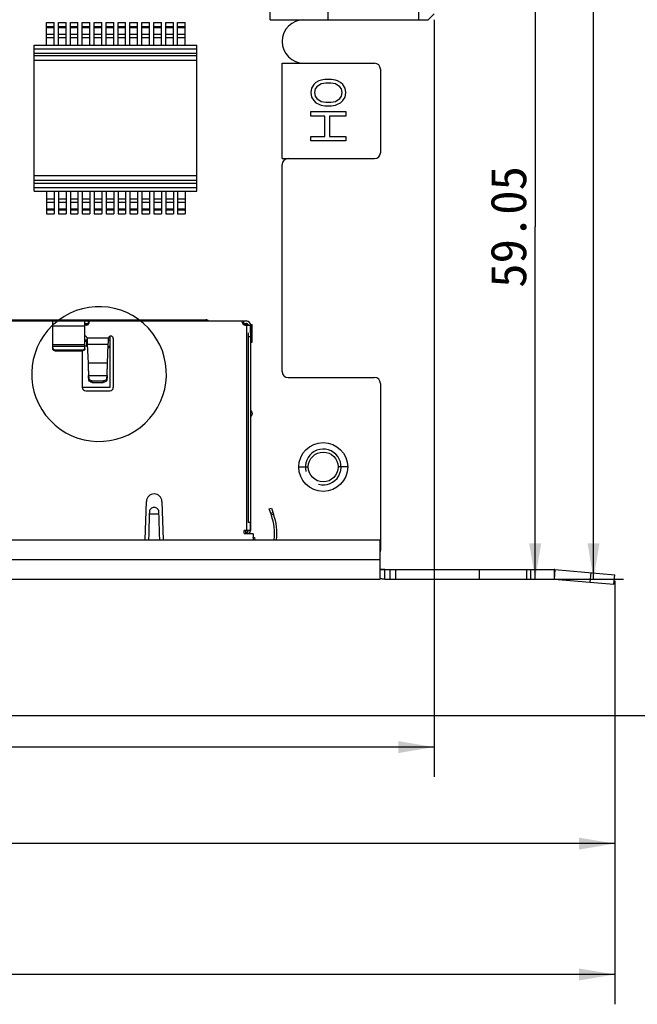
# Model space of a CAD drawing. Header units: millimetres. Extents: x 0 to 594, y 0 to 420.
# Tile 7 of 15: x 315 to 366, y 58 to 141. Entities that reach past the tile are written whole.
import ezdxf
from ezdxf.enums import TextEntityAlignment as Align

# ---------------------------------------------------------------- set-up
doc = ezdxf.new("R2010")
doc.units = ezdxf.units.MM
doc.header["$LTSCALE"] = 32.67
doc.layers.get('0').update_dxf_attribs({"linetype": 'CONTINUOUS'})
for name, color, linetype in [('00_COMPONENTS', 7, 'CONTINUOUS'), ('05_ALL_CURVES', 7, 'CONTINUOUS'), ('51__DRAFT_DIMS', 7, 'CONTINUOUS')]:
    doc.layers.add(name, color=color, linetype=linetype)
doc.styles.get("Standard").update_dxf_attribs({"font": 'simfang.ttf'})
doc.dimstyles.new('DIMSTYLE_1', dxfattribs={"dimtxt": 3, "dimasz": 3, "dimexe": 2.5, "dimexo": 0.5, "dimgap": 0.75, "dimtad": 1, "dimdsep": 46, "dimtxsty": 'STANDARD', "dimblk": '_FILLED', "dimblk1": '_FILLED', "dimblk2": '_FILLED', "dimcen": 0.09, "dimclrt": 3, "dimazin": 2, "dimtp": 0.3, "dimtm": 0.3, "dimtfac": 1, "dimtofl": 0, "dimtmove": 0, "dimatfit": 3, "dimldrblk": '_FILLED', "dimfxl": 1, "dimtolj": 1, "dimarcsym": 0})
doc.dimstyles.new('DIMSTYLE_2', dxfattribs={"dimtxt": 3, "dimasz": 3, "dimexe": 2.5, "dimexo": 0.5, "dimgap": 0.75, "dimtad": 1, "dimdsep": 46, "dimtxsty": 'STANDARD', "dimblk": '_FILLED', "dimblk1": '_FILLED', "dimblk2": '_FILLED', "dimcen": 0.09, "dimclrt": 3, "dimazin": 2, "dimtp": 0.5, "dimtm": 0.5, "dimtfac": 1, "dimtofl": 0, "dimtmove": 0, "dimatfit": 3, "dimldrblk": '_FILLED', "dimfxl": 1, "dimtolj": 1, "dimarcsym": 0})
doc.dimstyles.new('DIMSTYLE_3', dxfattribs={"dimtxt": 3, "dimasz": 3, "dimexe": 2.5, "dimexo": 0.5, "dimgap": 0.75, "dimtad": 1, "dimdec": 1, "dimdsep": 46, "dimtxsty": 'STANDARD', "dimblk": '_FILLED', "dimblk1": '_FILLED', "dimblk2": '_FILLED', "dimcen": 0.09, "dimclrt": 3, "dimazin": 2, "dimtp": 0.5, "dimtm": 0.5, "dimtfac": 1, "dimtdec": 1, "dimtofl": 0, "dimtmove": 0, "dimatfit": 3, "dimldrblk": '_FILLED', "dimfxl": 1, "dimtolj": 1, "dimarcsym": 0})

# ---------------------------------------------------------------- blocks, each defined once
blk = doc.blocks.new('_FILLED')
at = {"color": 0, "linetype": 'ByBlock'}
blk.add_solid([(0, 0), (-1, 0.167), (-1, -0.167)], dxfattribs=at)
blk = doc.blocks.new('*D1')
at = {"layer": '51__DRAFT_DIMS', "color": 4}
for p, q in [((349.364, 140.684), (349.364, 77.196)), ((238.214, 95.684), (238.214, 77.196)), ((238.214, 79.696), (293.789, 79.696)), ((349.364, 79.696), (293.789, 79.696))]:
    blk.add_line(p, q, dxfattribs=at)
at = {"layer": '51__DRAFT_DIMS', "color": 4, "xscale": 3, "yscale": 3, "zscale": 3, "rotation": 180}
blk.add_blockref('_FILLED', (238.214, 79.696), dxfattribs=at)
at = {"layer": '51__DRAFT_DIMS', "color": 4, "xscale": 3, "yscale": 3, "zscale": 3}
blk.add_blockref('_FILLED', (349.364, 79.696), dxfattribs=at)
at = {"layer": '51__DRAFT_DIMS', "color": 3}
blk.add_text('111.15', height=3, dxfattribs=at).set_placement((293.789, 80.446), align=Align.CENTER)
blk = doc.blocks.new('*D2')
at = {"layer": '51__DRAFT_DIMS', "color": 4}
for p, q in [((364.519, 93.641), (364.519, 69.106)), ((244.504, 82.354), (244.504, 69.106)), ((244.504, 71.606), (304.512, 71.606)), ((364.519, 71.606), (304.512, 71.606))]:
    blk.add_line(p, q, dxfattribs=at)
at = {"layer": '51__DRAFT_DIMS', "color": 4, "xscale": 3, "yscale": 3, "zscale": 3, "rotation": 180}
blk.add_blockref('_FILLED', (244.504, 71.606), dxfattribs=at)
at = {"layer": '51__DRAFT_DIMS', "color": 4, "xscale": 3, "yscale": 3, "zscale": 3}
blk.add_blockref('_FILLED', (364.519, 71.606), dxfattribs=at)
at = {"layer": '51__DRAFT_DIMS', "color": 3}
blk.add_text('120.02', height=3, dxfattribs=at).set_placement((304.512, 72.356), align=Align.CENTER)
blk = doc.blocks.new('*D3')
at = {"layer": '51__DRAFT_DIMS', "color": 4}
for p, q in [((238.214, 95.684), (238.214, 58.132)), ((364.519, 93.641), (364.519, 58.132)), ((238.214, 60.632), (301.367, 60.632)), ((364.519, 60.632), (301.367, 60.632))]:
    blk.add_line(p, q, dxfattribs=at)
at = {"layer": '51__DRAFT_DIMS', "color": 4, "xscale": 3, "yscale": 3, "zscale": 3, "rotation": 180}
blk.add_blockref('_FILLED', (238.214, 60.632), dxfattribs=at)
at = {"layer": '51__DRAFT_DIMS', "color": 4, "xscale": 3, "yscale": 3, "zscale": 3}
blk.add_blockref('_FILLED', (364.519, 60.632), dxfattribs=at)
at = {"layer": '51__DRAFT_DIMS', "color": 3}
blk.add_text('126.3', height=3, dxfattribs=at).set_placement((301.367, 61.382), align=Align.CENTER)
blk = doc.blocks.new('*D4')
at = {"layer": '51__DRAFT_DIMS', "color": 4}
for p, q in [((336.614, 263.334), (365.234, 263.334)), ((362.734, 263.334), (362.734, 178.559)), ((362.734, 93.784), (362.734, 178.559)), ((353.644, 93.784), (365.234, 93.784))]:
    blk.add_line(p, q, dxfattribs=at)
at = {"layer": '51__DRAFT_DIMS', "color": 4, "xscale": 3, "yscale": 3, "zscale": 3}
for p, rotation in [((362.734, 263.334), 90), ((362.734, 93.784), 270)]:
    blk.add_blockref('_FILLED', p, dxfattribs=dict(at, rotation=rotation))
at = {"layer": '51__DRAFT_DIMS', "color": 3}
blk.add_text('169.6', height=3, rotation=90, dxfattribs=at).set_placement((361.984, 178.559), align=Align.CENTER)
blk = doc.blocks.new('*D5')
at = {"layer": '51__DRAFT_DIMS', "color": 4}
for p, q in [((336.614, 263.334), (379.157, 263.334)), ((376.657, 263.334), (376.657, 172.844)), ((376.657, 82.354), (376.657, 172.844)), ((245.004, 82.354), (379.157, 82.354))]:
    blk.add_line(p, q, dxfattribs=at)
at = {"layer": '51__DRAFT_DIMS', "color": 4, "xscale": 3, "yscale": 3, "zscale": 3}
for p, rotation in [((376.657, 263.334), 90), ((376.657, 82.354), 270)]:
    blk.add_blockref('_FILLED', p, dxfattribs=dict(at, rotation=rotation))
at = {"layer": '51__DRAFT_DIMS', "color": 3}
blk.add_text('181', height=3, rotation=90, dxfattribs=at).set_placement((375.907, 172.844), align=Align.CENTER)
blk = doc.blocks.new('*D6')
at = {"layer": '51__DRAFT_DIMS', "color": 4}
for p, q in [((342.414, 152.834), (360.341, 152.834)), ((357.841, 152.834), (357.841, 123.309)), ((357.841, 93.784), (357.841, 123.309)), ((353.644, 93.784), (360.341, 93.784))]:
    blk.add_line(p, q, dxfattribs=at)
at = {"layer": '51__DRAFT_DIMS', "color": 4, "xscale": 3, "yscale": 3, "zscale": 3}
for p, rotation in [((357.841, 152.834), 90), ((357.841, 93.784), 270)]:
    blk.add_blockref('_FILLED', p, dxfattribs=dict(at, rotation=rotation))
at = {"layer": '51__DRAFT_DIMS', "color": 3}
blk.add_text('59.05', height=3, rotation=90, dxfattribs=at).set_placement((357.091, 123.309), align=Align.CENTER)

msp = doc.modelspace()

# ---------------------------------------------------------------- linework, layer by layer
at = {"layer": '00_COMPONENTS', "color": 4}
for p, q in [((335.614, 140.684), (335.614, 191.984)), ((340.474, 140.684), (340.474, 191.984)), ((335.614, 140.684), (340.474, 140.684)), ((316.856, 140.112), (317.496, 140.112)), ((316.856, 140.043), (317.496, 140.043)), ((317.856, 140.112), (318.496, 140.112)), ((317.856, 140.043), (318.496, 140.043)), ((318.856, 140.112), (319.496, 140.112)), ((318.856, 140.043), (319.496, 140.043)), ((319.856, 140.112), (320.496, 140.112)), ((319.856, 140.043), (320.496, 140.043)), ((320.856, 140.112), (321.496, 140.112)), ((320.856, 140.043), (321.496, 140.043)), ((321.856, 140.112), (322.496, 140.112)), ((321.856, 140.043), (322.496, 140.043)), ((322.856, 140.112), (323.496, 140.112)), ((322.856, 140.043), (323.496, 140.043)), ((323.856, 140.112), (324.496, 140.112)), ((323.856, 140.043), (324.496, 140.043)), ((324.856, 140.112), (325.496, 140.112)), ((324.856, 140.043), (325.496, 140.043)), ((325.856, 140.112), (326.496, 140.112)), ((325.856, 140.043), (326.496, 140.043)), ((326.856, 140.112), (327.496, 140.112)), ((326.856, 140.043), (327.496, 140.043)), ((327.856, 140.112), (328.496, 140.112)), ((327.856, 140.043), (328.496, 140.043)), ((316.856, 139.48), (317.496, 139.48)), ((316.856, 139.183), (317.496, 139.183)), ((317.856, 139.48), (318.496, 139.48)), ((317.856, 139.183), (318.496, 139.183)), ((318.856, 139.48), (319.496, 139.48)), ((318.856, 139.183), (319.496, 139.183)), ((319.856, 139.48), (320.496, 139.48)), ((319.856, 139.183), (320.496, 139.183)), ((320.856, 139.48), (321.496, 139.48)), ((320.856, 139.183), (321.496, 139.183)), ((321.856, 139.48), (322.496, 139.48)), ((321.856, 139.183), (322.496, 139.183)), ((322.856, 139.48), (323.496, 139.48)), ((322.856, 139.183), (323.496, 139.183)), ((323.856, 139.48), (324.496, 139.48)), ((323.856, 139.183), (324.496, 139.183)), ((324.856, 139.48), (325.496, 139.48)), ((324.856, 139.183), (325.496, 139.183)), ((325.856, 139.48), (326.496, 139.48)), ((325.856, 139.183), (326.496, 139.183)), ((326.856, 139.48), (327.496, 139.48)), ((326.856, 139.183), (327.496, 139.183)), ((327.856, 139.48), (328.496, 139.48)), ((327.856, 139.183), (328.496, 139.183)), ((315.836, 138.249), (329.476, 138.249)), ((315.836, 137.867), (329.476, 137.867)), ((329.476, 137.267), (315.836, 137.267)), ((336.614, 137.034), (344.364, 137.034)), ((336.614, 129.034), (336.614, 137.034)), ((344.864, 136.534), (344.864, 129.534)), ((339.454, 135.432), (339.266, 135.247)), ((339.705, 135.554), (339.454, 135.432)), ((339.894, 135.616), (339.705, 135.554)), ((340.208, 135.677), (339.894, 135.616)), ((340.772, 135.677), (340.208, 135.677)), ((341.086, 135.616), (340.772, 135.677)), ((341.275, 135.554), (341.086, 135.616)), ((341.526, 135.432), (341.275, 135.554)), ((341.714, 135.247), (341.526, 135.432)), ((339.078, 134.94), (339.015, 134.571)), ((339.015, 134.571), (339.078, 134.202)), ((339.266, 135.247), (339.078, 134.94)), ((339.392, 134.878), (339.329, 134.571)), ((339.329, 134.571), (339.392, 134.264)), ((339.517, 135.063), (339.392, 134.878)), ((339.894, 135.309), (339.517, 135.063)), ((340.27, 135.37), (339.894, 135.309)), ((340.71, 135.37), (340.27, 135.37)), ((341.086, 135.309), (340.71, 135.37)), ((341.463, 135.063), (341.086, 135.309)), ((341.588, 134.878), (341.463, 135.063)), ((341.651, 134.571), (341.588, 134.878)), ((341.588, 134.264), (341.651, 134.571)), ((341.902, 134.94), (341.714, 135.247)), ((341.965, 134.571), (341.902, 134.94)), ((341.902, 134.202), (341.965, 134.571)), ((339.078, 134.202), (339.266, 133.895)), ((339.266, 133.895), (339.454, 133.711)), ((339.392, 134.264), (339.517, 134.079)), ((339.517, 134.079), (339.894, 133.834)), ((339.894, 133.834), (340.27, 133.772)), ((340.27, 133.772), (340.71, 133.772)), ((340.71, 133.772), (341.086, 133.834)), ((341.086, 133.834), (341.463, 134.079)), ((341.463, 134.079), (341.588, 134.264)), ((341.526, 133.711), (341.714, 133.895)), ((341.714, 133.895), (341.902, 134.202)), ((339.015, 132.973), (341.965, 132.973)), ((339.015, 132.604), (339.015, 132.973)), ((339.454, 133.711), (339.705, 133.588)), ((339.705, 133.588), (339.894, 133.526)), ((339.894, 133.526), (340.208, 133.465)), ((340.208, 133.465), (340.772, 133.465)), ((340.772, 133.465), (341.086, 133.526)), ((341.086, 133.526), (341.275, 133.588)), ((341.275, 133.588), (341.526, 133.711)), ((341.965, 132.973), (341.965, 132.604)), ((340.208, 132.604), (339.015, 132.604)), ((340.208, 130.884), (340.208, 132.604)), ((341.965, 132.604), (340.584, 132.604)), ((340.584, 132.604), (340.584, 130.884)), ((339.015, 130.884), (340.208, 130.884)), ((339.015, 130.515), (339.015, 130.884)), ((341.965, 130.515), (339.015, 130.515)), ((340.584, 130.884), (341.965, 130.884)), ((341.965, 130.884), (341.965, 130.515)), ((336.614, 129.034), (344.364, 129.034)), ((329.476, 127.591), (315.836, 127.591)), ((315.836, 126.991), (329.476, 126.991)), ((315.836, 126.609), (329.476, 126.609)), ((316.856, 125.675), (317.496, 125.675)), ((317.856, 125.675), (318.496, 125.675)), ((318.856, 125.675), (319.496, 125.675)), ((319.856, 125.675), (320.496, 125.675)), ((320.856, 125.675), (321.496, 125.675)), ((321.856, 125.675), (322.496, 125.675)), ((322.856, 125.675), (323.496, 125.675)), ((323.856, 125.675), (324.496, 125.675)), ((324.856, 125.675), (325.496, 125.675)), ((325.856, 125.675), (326.496, 125.675)), ((326.856, 125.675), (327.496, 125.675)), ((327.856, 125.675), (328.496, 125.675)), ((316.856, 125.378), (317.496, 125.378)), ((316.856, 124.814), (317.496, 124.814)), ((316.856, 124.746), (317.496, 124.746)), ((317.856, 125.378), (318.496, 125.378)), ((317.856, 124.814), (318.496, 124.814)), ((317.856, 124.746), (318.496, 124.746)), ((318.856, 125.378), (319.496, 125.378)), ((318.856, 124.814), (319.496, 124.814)), ((318.856, 124.746), (319.496, 124.746)), ((319.856, 125.378), (320.496, 125.378)), ((319.856, 124.814), (320.496, 124.814)), ((319.856, 124.746), (320.496, 124.746)), ((320.856, 125.378), (321.496, 125.378)), ((320.856, 124.814), (321.496, 124.814)), ((320.856, 124.746), (321.496, 124.746)), ((321.856, 125.378), (322.496, 125.378)), ((321.856, 124.814), (322.496, 124.814)), ((321.856, 124.746), (322.496, 124.746)), ((322.856, 125.378), (323.496, 125.378)), ((322.856, 124.814), (323.496, 124.814)), ((322.856, 124.746), (323.496, 124.746)), ((323.856, 125.378), (324.496, 125.378)), ((323.856, 124.814), (324.496, 124.814)), ((323.856, 124.746), (324.496, 124.746)), ((324.856, 125.378), (325.496, 125.378)), ((324.856, 124.814), (325.496, 124.814)), ((324.856, 124.746), (325.496, 124.746)), ((325.856, 125.378), (326.496, 125.378)), ((325.856, 124.814), (326.496, 124.814)), ((325.856, 124.746), (326.496, 124.746)), ((326.856, 125.378), (327.496, 125.378)), ((326.856, 124.814), (327.496, 124.814)), ((326.856, 124.746), (327.496, 124.746)), ((327.856, 125.378), (328.496, 125.378)), ((327.856, 124.814), (328.496, 124.814)), ((327.856, 124.746), (328.496, 124.746)), ((317.374, 115.024), (320.074, 115.024)), ((329.954, 115.524), (329.954, 115.424)), ((333.404, 115.224), (333.404, 115.424)), ((333.629, 115.084), (333.629, 97.884)), ((334.004, 114.823), (333.979, 114.823)), ((322.059, 113.971), (320.259, 113.971)), ((333.804, 114.123), (334.004, 114.123)), ((320.074, 113.424), (317.374, 113.424)), ((317.374, 113.321), (320.074, 113.321)), ((320.276, 113.493), (322.042, 113.493)), ((317.574, 112.924), (317.574, 112.992)), ((319.874, 112.992), (319.874, 112.924)), ((321.979, 111.899), (320.339, 111.899)), ((320.386, 110.85), (321.932, 110.85)), ((320.386, 110.709), (320.386, 110.85)), ((320.398, 110.623), (320.398, 110.481)), ((321.92, 110.481), (321.92, 110.623)), ((321.932, 110.85), (321.932, 110.709)), ((320.698, 110.277), (320.698, 110.419)), ((321.62, 110.419), (321.62, 110.277)), ((338.014, 103.184), (338.814, 103.184)), ((342.114, 103.184), (341.314, 103.184)), ((326.29, 99.216), (325.478, 99.216)), ((335.658, 99.309), (335.847, 99.375)), ((335.902, 99.216), (335.714, 99.151)), ((333.979, 98.324), (334.004, 98.324)), ((344.844, 95.384), (250.244, 95.384)), ((345.642, 94.584), (345.642, 93.784)), ((346.138, 94.584), (346.138, 93.784)), ((357.108, 94.584), (357.108, 93.784)), ((357.461, 94.584), (357.461, 93.784)), ((359.419, 94.584), (359.419, 93.784)), ((359.489, 94.581), (359.419, 93.784)), ((362.457, 93.518), (362.527, 94.315))]:
    msp.add_line(p, q, dxfattribs=at)
at = {"layer": '00_COMPONENTS', "color": 7}
for p, q in [((348.064, 151.884), (348.064, 140.684)), ((348.864, 140.684), (349.364, 141.184)), ((316.856, 140.454), (317.496, 140.454)), ((316.856, 138.549), (316.856, 140.454)), ((317.496, 138.549), (317.496, 140.454)), ((317.856, 140.454), (318.496, 140.454)), ((317.856, 138.549), (317.856, 140.454)), ((318.496, 138.549), (318.496, 140.454)), ((318.856, 140.454), (319.496, 140.454)), ((318.856, 138.549), (318.856, 140.454)), ((319.496, 138.549), (319.496, 140.454)), ((319.856, 140.454), (320.496, 140.454)), ((319.856, 138.549), (319.856, 140.454)), ((320.496, 138.549), (320.496, 140.454)), ((320.856, 140.454), (321.496, 140.454)), ((320.856, 138.549), (320.856, 140.454)), ((321.496, 138.549), (321.496, 140.454)), ((321.856, 140.454), (322.496, 140.454)), ((321.856, 138.549), (321.856, 140.454)), ((322.496, 138.549), (322.496, 140.454)), ((322.856, 140.454), (323.496, 140.454)), ((322.856, 138.549), (322.856, 140.454)), ((323.496, 138.549), (323.496, 140.454)), ((323.856, 140.454), (324.496, 140.454)), ((323.856, 138.549), (323.856, 140.454)), ((324.496, 138.549), (324.496, 140.454)), ((324.856, 140.454), (325.496, 140.454)), ((324.856, 138.549), (324.856, 140.454)), ((325.496, 138.549), (325.496, 140.454)), ((325.856, 140.454), (326.496, 140.454)), ((325.856, 138.549), (325.856, 140.454)), ((326.496, 138.549), (326.496, 140.454)), ((326.856, 140.454), (327.496, 140.454)), ((326.856, 138.549), (326.856, 140.454)), ((327.496, 138.549), (327.496, 140.454)), ((327.856, 140.454), (328.496, 140.454)), ((327.856, 138.549), (327.856, 140.454)), ((328.496, 138.549), (328.496, 140.454)), ((340.474, 140.684), (348.864, 140.684)), ((315.836, 138.549), (329.476, 138.549)), ((315.836, 126.309), (315.836, 138.549)), ((329.476, 126.309), (329.476, 138.549)), ((329.476, 137.667), (315.836, 137.667)), ((336.614, 111.184), (336.614, 128.534)), ((329.476, 127.191), (315.836, 127.191)), ((315.836, 126.309), (329.476, 126.309)), ((316.856, 126.309), (316.856, 124.404)), ((317.496, 126.309), (317.496, 124.404)), ((317.856, 126.309), (317.856, 124.404)), ((318.496, 126.309), (318.496, 124.404)), ((318.856, 126.309), (318.856, 124.404)), ((319.496, 126.309), (319.496, 124.404)), ((319.856, 126.309), (319.856, 124.404)), ((320.496, 126.309), (320.496, 124.404)), ((320.856, 126.309), (320.856, 124.404)), ((321.496, 126.309), (321.496, 124.404)), ((321.856, 126.309), (321.856, 124.404)), ((322.496, 126.309), (322.496, 124.404)), ((322.856, 126.309), (322.856, 124.404)), ((323.496, 126.309), (323.496, 124.404)), ((323.856, 126.309), (323.856, 124.404)), ((324.496, 126.309), (324.496, 124.404)), ((324.856, 126.309), (324.856, 124.404)), ((325.496, 126.309), (325.496, 124.404)), ((325.856, 126.309), (325.856, 124.404)), ((326.496, 126.309), (326.496, 124.404)), ((326.856, 126.309), (326.856, 124.404)), ((327.496, 126.309), (327.496, 124.404)), ((327.856, 126.309), (327.856, 124.404)), ((328.496, 126.309), (328.496, 124.404)), ((316.856, 124.404), (317.496, 124.404)), ((317.856, 124.404), (318.496, 124.404)), ((318.856, 124.404), (319.496, 124.404)), ((319.856, 124.404), (320.496, 124.404)), ((320.856, 124.404), (321.496, 124.404)), ((321.856, 124.404), (322.496, 124.404)), ((322.856, 124.404), (323.496, 124.404)), ((323.856, 124.404), (324.496, 124.404)), ((324.856, 124.404), (325.496, 124.404)), ((325.856, 124.404), (326.496, 124.404)), ((326.856, 124.404), (327.496, 124.404)), ((327.856, 124.404), (328.496, 124.404)), ((279.279, 115.524), (330.229, 115.524)), ((289.325, 115.424), (317.249, 115.424)), ((317.265, 115.424), (333.604, 115.424)), ((317.374, 113.112), (317.374, 115.424)), ((320.074, 113.112), (320.074, 115.424)), ((320.074, 115.224), (320.399, 115.224)), ((320.074, 115.139), (320.373, 115.139)), ((320.249, 115.074), (320.074, 115.074)), ((320.362, 115.126), (320.349, 115.139)), ((320.374, 115.224), (320.374, 115.424)), ((320.399, 115.274), (320.399, 115.224)), ((333.279, 115.334), (333.279, 115.424)), ((333.305, 115.224), (333.604, 115.224)), ((333.379, 115.134), (333.771, 115.134)), ((333.429, 115.105), (333.429, 115.134)), ((333.529, 115.084), (333.479, 115.134)), ((333.529, 115.084), (333.979, 115.084)), ((333.979, 114.423), (333.979, 115.084)), ((333.989, 115.134), (334.099, 115.134)), ((334.004, 98.012), (334.004, 115.024)), ((334.099, 113.634), (334.099, 115.134)), ((322.174, 114.145), (322.174, 109.839)), ((322.459, 113.964), (322.459, 109.864)), ((333.804, 98.524), (333.804, 114.423)), ((320.074, 113.846), (320.263, 113.846)), ((320.074, 113.719), (320.244, 113.719)), ((320.283, 113.314), (320.074, 113.314)), ((320.244, 113.319), (320.244, 113.719)), ((320.244, 113.319), (320.283, 113.319)), ((320.276, 113.493), (320.339, 111.899)), ((321.979, 111.899), (322.042, 113.493)), ((322.174, 113.289), (322.028, 113.143)), ((322.035, 113.319), (322.174, 113.319)), ((322.055, 113.846), (322.174, 113.846)), ((334.004, 113.634), (334.099, 113.634)), ((317.574, 112.992), (319.874, 112.992)), ((317.574, 112.924), (319.874, 112.924)), ((319.859, 112.924), (319.859, 109.864)), ((320.381, 110.938), (320.382, 110.934)), ((320.386, 110.85), (320.398, 110.623)), ((320.398, 110.481), (320.386, 110.709)), ((321.92, 110.623), (321.932, 110.85)), ((321.932, 110.709), (321.92, 110.481)), ((321.937, 110.934), (321.937, 110.938)), ((337.114, 110.684), (344.364, 110.684)), ((322.174, 109.839), (319.86, 109.839)), ((320.698, 110.419), (321.62, 110.419)), ((320.698, 110.277), (321.62, 110.277)), ((344.864, 110.184), (344.864, 96.184)), ((320.159, 109.564), (322.159, 109.564)), ((334.104, 107.724), (334.104, 107.624)), ((325.136, 97.084), (325.234, 100.294)), ((326.534, 100.294), (326.632, 97.084)), ((325.484, 99.415), (325.478, 99.216)), ((326.29, 99.216), (326.284, 99.415)), ((335.531, 99.675), (335.72, 99.741)), ((335.714, 99.151), (335.531, 99.675)), ((335.72, 99.741), (335.902, 99.216)), ((334.004, 98.524), (333.804, 98.524)), ((333.979, 97.884), (333.979, 98.524)), ((325.427, 97.572), (325.413, 97.084)), ((326.355, 97.084), (326.341, 97.572)), ((333.529, 97.884), (333.979, 97.884)), ((334.179, 97.584), (333.529, 97.584)), ((333.579, 97.584), (333.579, 97.884)), ((333.761, 97.858), (333.604, 97.596)), ((333.83, 97.584), (333.933, 97.755)), ((334.179, 97.584), (334.179, 97.084)), ((250.244, 97.084), (344.844, 97.084)), ((334.179, 97.264), (334.191, 97.286)), ((334.364, 97.186), (334.191, 97.286)), ((334.306, 97.084), (334.364, 97.186)), ((344.844, 93.898), (344.844, 97.084)), ((344.844, 94.584), (359.419, 94.584)), ((345.244, 93.784), (345.244, 94.584)), ((353.144, 94.584), (353.144, 93.784)), ((359.489, 94.581), (364.519, 94.141)), ((364.449, 93.344), (364.519, 94.141)), ((250.244, 93.784), (344.844, 93.784)), ((345.244, 93.784), (359.419, 93.784)), ((359.419, 93.784), (364.449, 93.344))]:
    msp.add_line(p, q, dxfattribs=at)
for radius in [2.05, 1.25]:
    msp.add_circle((340.064, 103.184), radius, dxfattribs=at)
for centre, radius, start, end in [((338.439, 138.859), 1.825, 90, 270), ((337.114, 128.534), 0.5, 90, 180), ((317.249, 115.274), 0.15, 33.54742, 90), ((320.249, 115.224), 0.15, 270, 360), ((320.549, 115.274), 0.15, 90, 180), ((330.229, 115.224), 0.3, 41.81031, 90), ((333.529, 115.334), 0.25, 180, 270), ((333.604, 115.024), 0.4, 0, 90), ((333.604, 115.024), 0.2, 17.46535, 90), ((320.059, 113.964), 0.2, 2.14558, 85.69693), ((542.911, 121.637), 222.784, 181.97185, 182.09507), ((106.176, 121.397), 216.011, 357.90299, 358.03008), ((322.259, 113.964), 0.2, 0, 177.85442), ((336.039, 111.758), 15.679, 183.01233, 183.31841), ((307.335, 111.699), 14.622, 356.67052, 356.99874), ((337.114, 111.184), 0.5, 180, 270), ((344.364, 110.184), 0.5, 0, 90), ((320.159, 109.864), 0.3, 180, 270), ((322.159, 109.864), 0.3, 270, 360), ((333.854, 107.724), 0.25, 0, 53.1301), ((333.854, 107.624), 0.25, 306.8699, 360), ((325.884, 100.274), 0.65, 1.75035, 178.24965), ((331.181, 97.572), 4.8, 354.16297, 19.2), ((331.181, 97.572), 5, 354.39725, 19.2), ((333.529, 97.734), 0.15, 90, 270), ((334.204, 97.235), 0.7, 149.03624, 150.13783), ((333.504, 98.012), 0.3, 329.03624, 334.63624), ((333.504, 98.012), 0.5, 329.03624, 360), ((344.364, 96.184), 0.5, 343.75283, 360), ((359.419, 93.784), 0.8, 85, 90)]:
    msp.add_arc(centre, radius, start, end, dxfattribs=at)
at = {"layer": '00_COMPONENTS', "color": 4}
for centre, radius, start, end in [((344.364, 136.534), 0.5, 0, 90), ((344.364, 129.534), 0.5, 270, 360), ((340.064, 103.184), 1.5, 255, 195)]:
    msp.add_arc(centre, radius, start, end, dxfattribs=at)
at = {"layer": '00_COMPONENTS', "color": 7}
for points, knots in [([(317.374, 113.18), (317.374, 113.156), (317.385, 113.106), (317.43, 113.043), (317.496, 113.002), (317.548, 112.992), (317.574, 112.992)], [0, 0, 0, 0, 0.242778, 0.489849, 0.742865, 1, 1, 1, 1]), ([(317.574, 112.924), (317.548, 112.924), (317.496, 112.933), (317.43, 112.975), (317.385, 113.037), (317.374, 113.087), (317.374, 113.112)], [0, 0, 0, 0, 0.257135, 0.510151, 0.757222, 1, 1, 1, 1]), ([(319.874, 112.992), (319.9, 112.992), (319.952, 113.002), (320.018, 113.043), (320.063, 113.106), (320.074, 113.156), (320.074, 113.18)], [0, 0, 0, 0, 0.257135, 0.510151, 0.757222, 1, 1, 1, 1]), ([(320.074, 113.112), (320.074, 113.087), (320.063, 113.037), (320.018, 112.975), (319.952, 112.933), (319.9, 112.924), (319.874, 112.924)], [0, 0, 0, 0, 0.242778, 0.489849, 0.742865, 1, 1, 1, 1]), ([(320.339, 111.899), (320.341, 111.872), (320.346, 111.758), (320.35, 111.644), (320.354, 111.557)], [0, 0, 0, 0, 0.243263, 1, 1, 1, 1]), ([(320.354, 111.557), (320.358, 111.448), (320.367, 111.241), (320.376, 111.035), (320.381, 110.938)], [0, 0, 0, 0, 0.529211, 1, 1, 1, 1]), ([(321.937, 110.938), (321.942, 111.035), (321.951, 111.241), (321.96, 111.448), (321.964, 111.557)], [0, 0, 0, 0, 0.470789, 1, 1, 1, 1]), ([(321.942, 110.938), (321.945, 111.041), (321.952, 111.247), (321.96, 111.454), (321.964, 111.557)], [0, 0, 0, 0, 0.5, 1, 1, 1, 1]), ([(321.964, 111.557), (321.965, 111.586), (321.97, 111.7), (321.975, 111.814), (321.979, 111.899)], [0, 0, 0, 0, 0.254803, 1, 1, 1, 1]), ([(320.376, 110.938), (320.377, 110.917), (320.38, 110.841), (320.383, 110.765), (320.386, 110.709)], [0, 0, 0, 0, 0.267318, 1, 1, 1, 1]), ([(320.398, 110.623), (320.399, 110.609), (320.404, 110.582), (320.423, 110.543), (320.452, 110.507), (320.504, 110.465), (320.587, 110.428), (320.66, 110.419), (320.698, 110.419)], [0, 0, 0, 0, 0.10341, 0.21101, 0.325339, 0.447625, 0.714032, 1, 1, 1, 1]), ([(321.62, 110.419), (321.658, 110.419), (321.731, 110.428), (321.814, 110.465), (321.866, 110.507), (321.895, 110.543), (321.914, 110.582), (321.919, 110.609), (321.92, 110.623)], [0, 0, 0, 0, 0.285968, 0.552375, 0.674661, 0.78899, 0.89659, 1, 1, 1, 1]), ([(321.932, 110.709), (321.933, 110.726), (321.936, 110.803), (321.94, 110.879), (321.942, 110.938)], [0, 0, 0, 0, 0.23175, 1, 1, 1, 1]), ([(320.698, 110.277), (320.66, 110.277), (320.587, 110.287), (320.504, 110.323), (320.452, 110.366), (320.423, 110.401), (320.404, 110.44), (320.399, 110.468), (320.398, 110.481)], [0, 0, 0, 0, 0.285968, 0.552375, 0.674661, 0.78899, 0.89659, 1, 1, 1, 1]), ([(321.92, 110.481), (321.919, 110.468), (321.914, 110.44), (321.895, 110.401), (321.866, 110.366), (321.814, 110.323), (321.731, 110.287), (321.658, 110.277), (321.62, 110.277)], [0, 0, 0, 0, 0.10341, 0.21101, 0.325339, 0.447625, 0.714032, 1, 1, 1, 1]), ([(325.478, 99.216), (325.473, 99.083), (325.456, 98.535), (325.44, 97.987), (325.427, 97.572)], [0, 0, 0, 0, 0.243817, 1, 1, 1, 1]), ([(326.284, 99.415), (326.283, 99.439), (326.277, 99.487), (326.252, 99.557), (326.214, 99.621), (326.147, 99.695), (326.037, 99.762), (325.884, 99.79), (325.731, 99.762), (325.621, 99.695), (325.554, 99.621), (325.516, 99.557), (325.491, 99.487), (325.485, 99.439), (325.484, 99.415)], [0, 0, 0, 0, 0.060858, 0.122016, 0.183692, 0.246016, 0.372093, 0.5, 0.627906, 0.753984, 0.816308, 0.877984, 0.939141, 1, 1, 1, 1]), ([(326.341, 97.572), (326.336, 97.712), (326.32, 98.26), (326.303, 98.808), (326.29, 99.216)], [0, 0, 0, 0, 0.254434, 1, 1, 1, 1]), ([(345.244, 94.584), (345.186, 94.584), (345.102, 94.584), (345, 94.586), (344.942, 94.59), (344.899, 94.598), (344.87, 94.607), (344.848, 94.62), (344.845, 94.634), (344.844, 94.641)], [0, 0, 0, 0, 0.417208, 0.594917, 0.727792, 0.831908, 0.905719, 0.94939, 1, 1, 1, 1]), ([(345.244, 93.784), (345.202, 93.784), (345.128, 93.784), (345.024, 93.786), (344.939, 93.795), (344.862, 93.824), (344.846, 93.875), (344.844, 93.898)], [0, 0, 0, 0, 0.277199, 0.490322, 0.688968, 0.845817, 1, 1, 1, 1])]:
    msp.add_open_spline(points, degree=3, knots=knots, dxfattribs=at)
at = {"layer": '05_ALL_CURVES', "color": 4}
msp.add_arc((321.264, 110.974), 5.649, 133.52469, 132.67852, dxfattribs=at)

# ---------------------------------------------------------------- dimensions: what is measured, and where the dimension line sits
at = {"layer": '51__DRAFT_DIMS', "color": 4}
for base, p1, p2, angle, dimstyle, picture, middle in [((376.657, 82.354), (336.114, 263.334), (244.504, 82.354), 270, 'DIMSTYLE_3', '*D5', (376.657, 172.838)), ((362.734381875, 93.783977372), (336.114012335, 263.333977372), (353.144012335, 93.783977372), 270, 'DIMSTYLE_3', '*D4', (362.734381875, 178.664447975)), ((357.841, 152.834), (353.144, 93.784), (341.914, 152.834), 90, 'DIMSTYLE_1', '*D6', (357.841, 123.262)), ((238.214, 79.696), (349.364, 141.184), (238.214, 96.184), 180, 'DIMSTYLE_1', '*D1', (293.862, 79.696))]:
    dim = msp.add_linear_dim(base=base, p1=p1, p2=p2, angle=angle, dimstyle=dimstyle, dxfattribs=at)
    dim.commit()
    dim.dimension.update_dxf_attribs({"geometry": picture, "text_midpoint": middle, "dimtype": 160})
for base, p1, p2, dimstyle, picture, middle in [((364.519, 60.632), (238.214, 96.184), (364.519, 94.141), 'DIMSTYLE_3', '*D3', (301.443, 60.632)), ((364.5191, 71.6063), (244.504, 82.854), (364.5191, 94.1408), 'DIMSTYLE_2', '*D2', (304.5848, 71.6063))]:
    dim = msp.add_linear_dim(base=base, p1=p1, p2=p2, dimstyle=dimstyle, dxfattribs=at)
    dim.commit()
    dim.dimension.update_dxf_attribs({"geometry": picture, "text_midpoint": middle, "dimtype": 160})

doc.saveas('drawing.dxf')
